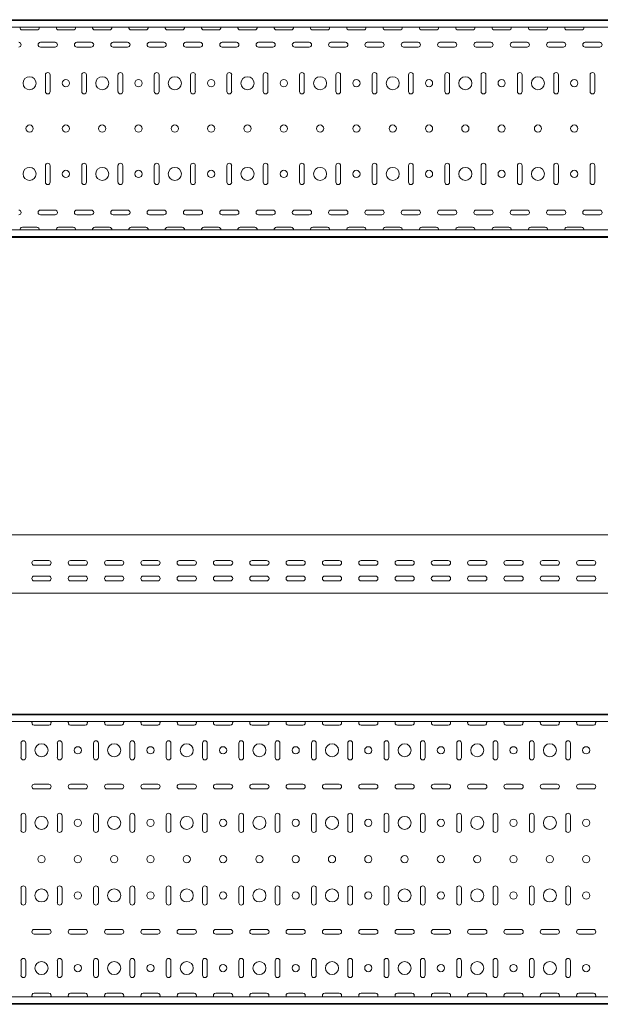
# Model space of a CAD drawing. Header units: millimetres. Extents: x -687 to 2818, y -3045 to -151.
# Tile 6 of 9: x 1198 to 1997, y -3043 to -1687. Entities that reach past the tile are written whole.
import ezdxf

# ---------------------------------------------------------------- set-up
doc = ezdxf.new("R2010")
doc.units = ezdxf.units.MM

msp = doc.modelspace()

# ---------------------------------------------------------------- linework, layer by layer
at = {"color": 7, "linetype": 'Continuous', "lineweight": 15}
for p, q in [((333.4, -1686.6), (2801.4, -1686.6)), ((2801.4, -1687.7), (333.4, -1687.7)), ((333.4, -1696.8), (2801.4, -1696.8)), ((1221.4, -1700.7), (1201.4, -1700.7)), ((1271.4, -1700.7), (1251.4, -1700.7)), ((1321.4, -1700.7), (1301.4, -1700.7)), ((1371.4, -1700.7), (1351.4, -1700.7)), ((1421.4, -1700.7), (1401.4, -1700.7)), ((1471.4, -1700.7), (1451.4, -1700.7)), ((1521.4, -1700.7), (1501.4, -1700.7)), ((1571.4, -1700.7), (1551.4, -1700.7)), ((1621.4, -1700.7), (1601.4, -1700.7)), ((1671.4, -1700.7), (1651.4, -1700.7)), ((1721.4, -1700.7), (1701.4, -1700.7)), ((1771.4, -1700.7), (1751.4, -1700.7)), ((1821.4, -1700.7), (1801.4, -1700.7)), ((1871.4, -1700.7), (1851.4, -1700.7)), ((1921.4, -1700.7), (1901.4, -1700.7)), ((1971.4, -1700.7), (1951.4, -1700.7)), ((1226.4, -1717.7), (1246.4, -1717.7)), ((1276.4, -1717.7), (1296.4, -1717.7)), ((1326.4, -1717.7), (1346.4, -1717.7)), ((1376.4, -1717.7), (1396.4, -1717.7)), ((1426.4, -1717.7), (1446.4, -1717.7)), ((1476.4, -1717.7), (1496.4, -1717.7)), ((1526.4, -1717.7), (1546.4, -1717.7)), ((1576.4, -1717.7), (1596.4, -1717.7)), ((1626.4, -1717.7), (1646.4, -1717.7)), ((1676.4, -1717.7), (1696.4, -1717.7)), ((1726.4, -1717.7), (1746.4, -1717.7)), ((1776.4, -1717.7), (1796.4, -1717.7)), ((1826.4, -1717.7), (1846.4, -1717.7)), ((1876.4, -1717.7), (1896.4, -1717.7)), ((1926.4, -1717.7), (1946.4, -1717.7)), ((1976.4, -1717.7), (1996.4, -1717.7)), ((1246.4, -1724.2), (1226.4, -1724.2)), ((1296.4, -1724.2), (1276.4, -1724.2)), ((1346.4, -1724.2), (1326.4, -1724.2)), ((1396.4, -1724.2), (1376.4, -1724.2)), ((1446.4, -1724.2), (1426.4, -1724.2)), ((1496.4, -1724.2), (1476.4, -1724.2)), ((1546.4, -1724.2), (1526.4, -1724.2)), ((1596.4, -1724.2), (1576.4, -1724.2)), ((1646.4, -1724.2), (1626.4, -1724.2)), ((1696.4, -1724.2), (1676.4, -1724.2)), ((1746.4, -1724.2), (1726.4, -1724.2)), ((1796.4, -1724.2), (1776.4, -1724.2)), ((1846.4, -1724.2), (1826.4, -1724.2)), ((1896.4, -1724.2), (1876.4, -1724.2)), ((1946.4, -1724.2), (1926.4, -1724.2)), ((1996.4, -1724.2), (1976.4, -1724.2)), ((1233.1, -1785.6), (1233.1, -1762.6)), ((1239.6, -1762.6), (1239.6, -1785.6)), ((1283.1, -1785.6), (1283.1, -1762.6)), ((1289.6, -1762.6), (1289.6, -1785.6)), ((1333.1, -1785.6), (1333.1, -1762.6)), ((1339.6, -1762.6), (1339.6, -1785.6)), ((1383.1, -1785.6), (1383.1, -1762.6)), ((1389.6, -1762.6), (1389.6, -1785.6)), ((1433.1, -1785.6), (1433.1, -1762.6)), ((1439.6, -1762.6), (1439.6, -1785.6)), ((1483.1, -1785.6), (1483.1, -1762.6)), ((1489.6, -1762.6), (1489.6, -1785.6)), ((1533.1, -1785.6), (1533.1, -1762.6)), ((1539.6, -1762.6), (1539.6, -1785.6)), ((1583.1, -1785.6), (1583.1, -1762.6)), ((1589.6, -1762.6), (1589.6, -1785.6)), ((1633.1, -1785.6), (1633.1, -1762.6)), ((1639.6, -1762.6), (1639.6, -1785.6)), ((1683.1, -1785.6), (1683.1, -1762.6)), ((1689.6, -1762.6), (1689.6, -1785.6)), ((1733.1, -1785.6), (1733.1, -1762.6)), ((1739.6, -1762.6), (1739.6, -1785.6)), ((1783.1, -1785.6), (1783.1, -1762.6)), ((1789.6, -1762.6), (1789.6, -1785.6)), ((1833.1, -1785.6), (1833.1, -1762.6)), ((1839.6, -1762.6), (1839.6, -1785.6)), ((1883.1, -1785.6), (1883.1, -1762.6)), ((1889.6, -1762.6), (1889.6, -1785.6)), ((1933.1, -1785.6), (1933.1, -1762.6)), ((1939.6, -1762.6), (1939.6, -1785.6)), ((1983.1, -1785.6), (1983.1, -1762.6)), ((1989.6, -1762.6), (1989.6, -1785.6)), ((1233.1, -1910.6), (1233.1, -1887.6)), ((1239.6, -1887.6), (1239.6, -1910.6)), ((1283.1, -1910.6), (1283.1, -1887.6)), ((1289.6, -1887.6), (1289.6, -1910.6)), ((1333.1, -1910.6), (1333.1, -1887.6)), ((1339.6, -1887.6), (1339.6, -1910.6)), ((1383.1, -1910.6), (1383.1, -1887.6)), ((1389.6, -1887.6), (1389.6, -1910.6)), ((1433.1, -1910.6), (1433.1, -1887.6)), ((1439.6, -1887.6), (1439.6, -1910.6)), ((1483.1, -1910.6), (1483.1, -1887.6)), ((1489.6, -1887.6), (1489.6, -1910.6)), ((1533.1, -1910.6), (1533.1, -1887.6)), ((1539.6, -1887.6), (1539.6, -1910.6)), ((1583.1, -1910.6), (1583.1, -1887.6)), ((1589.6, -1887.6), (1589.6, -1910.6)), ((1633.1, -1910.6), (1633.1, -1887.6)), ((1639.6, -1887.6), (1639.6, -1910.6)), ((1683.1, -1910.6), (1683.1, -1887.6)), ((1689.6, -1887.6), (1689.6, -1910.6)), ((1733.1, -1910.6), (1733.1, -1887.6)), ((1739.6, -1887.6), (1739.6, -1910.6)), ((1783.1, -1910.6), (1783.1, -1887.6)), ((1789.6, -1887.6), (1789.6, -1910.6)), ((1833.1, -1910.6), (1833.1, -1887.6)), ((1839.6, -1887.6), (1839.6, -1910.6)), ((1883.1, -1910.6), (1883.1, -1887.6)), ((1889.6, -1887.6), (1889.6, -1910.6)), ((1933.1, -1910.6), (1933.1, -1887.6)), ((1939.6, -1887.6), (1939.6, -1910.6)), ((1983.1, -1910.6), (1983.1, -1887.6)), ((1989.6, -1887.6), (1989.6, -1910.6)), ((1226.4, -1948.9), (1246.4, -1948.9)), ((1276.4, -1948.9), (1296.4, -1948.9)), ((1326.4, -1948.9), (1346.4, -1948.9)), ((1376.4, -1948.9), (1396.4, -1948.9)), ((1426.4, -1948.9), (1446.4, -1948.9)), ((1476.4, -1948.9), (1496.4, -1948.9)), ((1526.4, -1948.9), (1546.4, -1948.9)), ((1576.4, -1948.9), (1596.4, -1948.9)), ((1626.4, -1948.9), (1646.4, -1948.9)), ((1676.4, -1948.9), (1696.4, -1948.9)), ((1726.4, -1948.9), (1746.4, -1948.9)), ((1776.4, -1948.9), (1796.4, -1948.9)), ((1826.4, -1948.9), (1846.4, -1948.9)), ((1876.4, -1948.9), (1896.4, -1948.9)), ((1926.4, -1948.9), (1946.4, -1948.9)), ((1976.4, -1948.9), (1996.4, -1948.9)), ((1246.4, -1955.4), (1226.4, -1955.4)), ((1296.4, -1955.4), (1276.4, -1955.4)), ((1346.4, -1955.4), (1326.4, -1955.4)), ((1396.4, -1955.4), (1376.4, -1955.4)), ((1446.4, -1955.4), (1426.4, -1955.4)), ((1496.4, -1955.4), (1476.4, -1955.4)), ((1546.4, -1955.4), (1526.4, -1955.4)), ((1596.4, -1955.4), (1576.4, -1955.4)), ((1646.4, -1955.4), (1626.4, -1955.4)), ((1696.4, -1955.4), (1676.4, -1955.4)), ((1746.4, -1955.4), (1726.4, -1955.4)), ((1796.4, -1955.4), (1776.4, -1955.4)), ((1846.4, -1955.4), (1826.4, -1955.4)), ((1896.4, -1955.4), (1876.4, -1955.4)), ((1946.4, -1955.4), (1926.4, -1955.4)), ((1996.4, -1955.4), (1976.4, -1955.4)), ((2801.4, -1976.3), (333.4, -1976.3)), ((1201.4, -1972.4), (1221.4, -1972.4)), ((1251.4, -1972.4), (1271.4, -1972.4)), ((1301.4, -1972.4), (1321.4, -1972.4)), ((1351.4, -1972.4), (1371.4, -1972.4)), ((1401.4, -1972.4), (1421.4, -1972.4)), ((1451.4, -1972.4), (1471.4, -1972.4)), ((1501.4, -1972.4), (1521.4, -1972.4)), ((1551.4, -1972.4), (1571.4, -1972.4)), ((1601.4, -1972.4), (1621.4, -1972.4)), ((1651.4, -1972.4), (1671.4, -1972.4)), ((1701.4, -1972.4), (1721.4, -1972.4)), ((1751.4, -1972.4), (1771.4, -1972.4)), ((1801.4, -1972.4), (1821.4, -1972.4)), ((1851.4, -1972.4), (1871.4, -1972.4)), ((1901.4, -1972.4), (1921.4, -1972.4)), ((1951.4, -1972.4), (1971.4, -1972.4)), ((333.4, -1985.4), (2801.4, -1985.4)), ((333.4, -1986.6), (2801.4, -1986.6)), ((2817.8, -2396.5), (349.8, -2396.5)), ((1237.8, -2431.7), (1217.8, -2431.7)), ((1217.8, -2438.2), (1237.8, -2438.2)), ((1287.8, -2431.7), (1267.8, -2431.7)), ((1267.8, -2438.2), (1287.8, -2438.2)), ((1337.8, -2431.7), (1317.8, -2431.7)), ((1317.8, -2438.2), (1337.8, -2438.2)), ((1387.8, -2431.7), (1367.8, -2431.7)), ((1367.8, -2438.2), (1387.8, -2438.2)), ((1437.8, -2431.7), (1417.8, -2431.7)), ((1417.8, -2438.2), (1437.8, -2438.2)), ((1487.8, -2431.7), (1467.8, -2431.7)), ((1467.8, -2438.2), (1487.8, -2438.2)), ((1537.8, -2431.7), (1517.8, -2431.7)), ((1517.8, -2438.2), (1537.8, -2438.2)), ((1587.8, -2431.7), (1567.8, -2431.7)), ((1567.8, -2438.2), (1587.8, -2438.2)), ((1637.8, -2431.7), (1617.8, -2431.7)), ((1617.8, -2438.2), (1637.8, -2438.2)), ((1687.8, -2431.7), (1667.8, -2431.7)), ((1667.8, -2438.2), (1687.8, -2438.2)), ((1737.8, -2431.7), (1717.8, -2431.7)), ((1717.8, -2438.2), (1737.8, -2438.2)), ((1787.8, -2431.7), (1767.8, -2431.7)), ((1767.8, -2438.2), (1787.8, -2438.2)), ((1837.8, -2431.7), (1817.8, -2431.7)), ((1817.8, -2438.2), (1837.8, -2438.2)), ((1887.8, -2431.7), (1867.8, -2431.7)), ((1867.8, -2438.2), (1887.8, -2438.2)), ((1937.8, -2431.7), (1917.8, -2431.7)), ((1917.8, -2438.2), (1937.8, -2438.2)), ((1987.8, -2431.7), (1967.8, -2431.7)), ((1967.8, -2438.2), (1987.8, -2438.2)), ((1237.8, -2453.2), (1217.8, -2453.2)), ((1287.8, -2453.2), (1267.8, -2453.2)), ((1337.8, -2453.2), (1317.8, -2453.2)), ((1387.8, -2453.2), (1367.8, -2453.2)), ((1437.8, -2453.2), (1417.8, -2453.2)), ((1487.8, -2453.2), (1467.8, -2453.2)), ((1537.8, -2453.2), (1517.8, -2453.2)), ((1587.8, -2453.2), (1567.8, -2453.2)), ((1637.8, -2453.2), (1617.8, -2453.2)), ((1687.8, -2453.2), (1667.8, -2453.2)), ((1737.8, -2453.2), (1717.8, -2453.2)), ((1787.8, -2453.2), (1767.8, -2453.2)), ((1837.8, -2453.2), (1817.8, -2453.2)), ((1887.8, -2453.2), (1867.8, -2453.2)), ((1937.8, -2453.2), (1917.8, -2453.2)), ((1987.8, -2453.2), (1967.8, -2453.2)), ((1217.8, -2459.7), (1237.8, -2459.7)), ((1267.8, -2459.7), (1287.8, -2459.7)), ((1317.8, -2459.7), (1337.8, -2459.7)), ((1367.8, -2459.7), (1387.8, -2459.7)), ((1417.8, -2459.7), (1437.8, -2459.7)), ((1467.8, -2459.7), (1487.8, -2459.7)), ((1517.8, -2459.7), (1537.8, -2459.7)), ((1567.8, -2459.7), (1587.8, -2459.7)), ((1617.8, -2459.7), (1637.8, -2459.7)), ((1667.8, -2459.7), (1687.8, -2459.7)), ((1717.8, -2459.7), (1737.8, -2459.7)), ((1767.8, -2459.7), (1787.8, -2459.7)), ((1817.8, -2459.7), (1837.8, -2459.7)), ((1867.8, -2459.7), (1887.8, -2459.7)), ((1917.8, -2459.7), (1937.8, -2459.7)), ((1967.8, -2459.7), (1987.8, -2459.7)), ((349.8, -2476.5), (2817.8, -2476.5)), ((349.8, -2643.2), (2817.8, -2643.2)), ((2817.8, -2644.3), (349.8, -2644.3)), ((349.8, -2653.4), (2817.8, -2653.4)), ((1237.8, -2658.7), (1217.8, -2658.7)), ((1287.8, -2658.7), (1267.8, -2658.7)), ((1337.8, -2658.7), (1317.8, -2658.7)), ((1387.8, -2658.7), (1367.8, -2658.7)), ((1437.8, -2658.7), (1417.8, -2658.7)), ((1487.8, -2658.7), (1467.8, -2658.7)), ((1537.8, -2658.7), (1517.8, -2658.7)), ((1587.8, -2658.7), (1567.8, -2658.7)), ((1637.8, -2658.7), (1617.8, -2658.7)), ((1687.8, -2658.7), (1667.8, -2658.7)), ((1737.8, -2658.7), (1717.8, -2658.7)), ((1787.8, -2658.7), (1767.8, -2658.7)), ((1837.8, -2658.7), (1817.8, -2658.7)), ((1887.8, -2658.7), (1867.8, -2658.7)), ((1937.8, -2658.7), (1917.8, -2658.7)), ((1987.8, -2658.7), (1967.8, -2658.7)), ((1199.6, -2703.2), (1199.6, -2683.2)), ((1206.1, -2683.2), (1206.1, -2703.2)), ((1249.6, -2703.2), (1249.6, -2683.2)), ((1256.1, -2683.2), (1256.1, -2703.2)), ((1299.6, -2703.2), (1299.6, -2683.2)), ((1306.1, -2683.2), (1306.1, -2703.2)), ((1349.6, -2703.2), (1349.6, -2683.2)), ((1356.1, -2683.2), (1356.1, -2703.2)), ((1399.6, -2703.2), (1399.6, -2683.2)), ((1406.1, -2683.2), (1406.1, -2703.2)), ((1449.6, -2703.2), (1449.6, -2683.2)), ((1456.1, -2683.2), (1456.1, -2703.2)), ((1499.6, -2703.2), (1499.6, -2683.2)), ((1506.1, -2683.2), (1506.1, -2703.2)), ((1549.6, -2703.2), (1549.6, -2683.2)), ((1556.1, -2683.2), (1556.1, -2703.2)), ((1599.6, -2703.2), (1599.6, -2683.2)), ((1606.1, -2683.2), (1606.1, -2703.2)), ((1649.6, -2703.2), (1649.6, -2683.2)), ((1656.1, -2683.2), (1656.1, -2703.2)), ((1699.6, -2703.2), (1699.6, -2683.2)), ((1706.1, -2683.2), (1706.1, -2703.2)), ((1749.6, -2703.2), (1749.6, -2683.2)), ((1756.1, -2683.2), (1756.1, -2703.2)), ((1799.6, -2703.2), (1799.6, -2683.2)), ((1806.1, -2683.2), (1806.1, -2703.2)), ((1849.6, -2703.2), (1849.6, -2683.2)), ((1856.1, -2683.2), (1856.1, -2703.2)), ((1899.6, -2703.2), (1899.6, -2683.2)), ((1906.1, -2683.2), (1906.1, -2703.2)), ((1949.6, -2703.2), (1949.6, -2683.2)), ((1956.1, -2683.2), (1956.1, -2703.2)), ((1217.8, -2739.9), (1237.8, -2739.9)), ((1267.8, -2739.9), (1287.8, -2739.9)), ((1317.8, -2739.9), (1337.8, -2739.9)), ((1367.8, -2739.9), (1387.8, -2739.9)), ((1417.8, -2739.9), (1437.8, -2739.9)), ((1467.8, -2739.9), (1487.8, -2739.9)), ((1517.8, -2739.9), (1537.8, -2739.9)), ((1567.8, -2739.9), (1587.8, -2739.9)), ((1617.8, -2739.9), (1637.8, -2739.9)), ((1667.8, -2739.9), (1687.8, -2739.9)), ((1717.8, -2739.9), (1737.8, -2739.9)), ((1767.8, -2739.9), (1787.8, -2739.9)), ((1817.8, -2739.9), (1837.8, -2739.9)), ((1867.8, -2739.9), (1887.8, -2739.9)), ((1917.8, -2739.9), (1937.8, -2739.9)), ((1967.8, -2739.9), (1987.8, -2739.9)), ((1237.8, -2746.4), (1217.8, -2746.4)), ((1287.8, -2746.4), (1267.8, -2746.4)), ((1337.8, -2746.4), (1317.8, -2746.4)), ((1387.8, -2746.4), (1367.8, -2746.4)), ((1437.8, -2746.4), (1417.8, -2746.4)), ((1487.8, -2746.4), (1467.8, -2746.4)), ((1537.8, -2746.4), (1517.8, -2746.4)), ((1587.8, -2746.4), (1567.8, -2746.4)), ((1637.8, -2746.4), (1617.8, -2746.4)), ((1687.8, -2746.4), (1667.8, -2746.4)), ((1737.8, -2746.4), (1717.8, -2746.4)), ((1787.8, -2746.4), (1767.8, -2746.4)), ((1837.8, -2746.4), (1817.8, -2746.4)), ((1887.8, -2746.4), (1867.8, -2746.4)), ((1937.8, -2746.4), (1917.8, -2746.4)), ((1987.8, -2746.4), (1967.8, -2746.4)), ((1199.6, -2803.2), (1199.6, -2783.2)), ((1206.1, -2783.2), (1206.1, -2803.2)), ((1249.6, -2803.2), (1249.6, -2783.2)), ((1256.1, -2783.2), (1256.1, -2803.2)), ((1299.6, -2803.2), (1299.6, -2783.2)), ((1306.1, -2783.2), (1306.1, -2803.2)), ((1349.6, -2803.2), (1349.6, -2783.2)), ((1356.1, -2783.2), (1356.1, -2803.2)), ((1399.6, -2803.2), (1399.6, -2783.2)), ((1406.1, -2783.2), (1406.1, -2803.2)), ((1449.6, -2803.2), (1449.6, -2783.2)), ((1456.1, -2783.2), (1456.1, -2803.2)), ((1499.6, -2803.2), (1499.6, -2783.2)), ((1506.1, -2783.2), (1506.1, -2803.2)), ((1549.6, -2803.2), (1549.6, -2783.2)), ((1556.1, -2783.2), (1556.1, -2803.2)), ((1599.6, -2803.2), (1599.6, -2783.2)), ((1606.1, -2783.2), (1606.1, -2803.2)), ((1649.6, -2803.2), (1649.6, -2783.2)), ((1656.1, -2783.2), (1656.1, -2803.2)), ((1699.6, -2803.2), (1699.6, -2783.2)), ((1706.1, -2783.2), (1706.1, -2803.2)), ((1749.6, -2803.2), (1749.6, -2783.2)), ((1756.1, -2783.2), (1756.1, -2803.2)), ((1799.6, -2803.2), (1799.6, -2783.2)), ((1806.1, -2783.2), (1806.1, -2803.2)), ((1849.6, -2803.2), (1849.6, -2783.2)), ((1856.1, -2783.2), (1856.1, -2803.2)), ((1899.6, -2803.2), (1899.6, -2783.2)), ((1906.1, -2783.2), (1906.1, -2803.2)), ((1949.6, -2803.2), (1949.6, -2783.2)), ((1956.1, -2783.2), (1956.1, -2803.2)), ((1199.6, -2903.2), (1199.6, -2883.2)), ((1206.1, -2883.2), (1206.1, -2903.2)), ((1249.6, -2903.2), (1249.6, -2883.2)), ((1256.1, -2883.2), (1256.1, -2903.2)), ((1299.6, -2903.2), (1299.6, -2883.2)), ((1306.1, -2883.2), (1306.1, -2903.2)), ((1349.6, -2903.2), (1349.6, -2883.2)), ((1356.1, -2883.2), (1356.1, -2903.2)), ((1399.6, -2903.2), (1399.6, -2883.2)), ((1406.1, -2883.2), (1406.1, -2903.2)), ((1449.6, -2903.2), (1449.6, -2883.2)), ((1456.1, -2883.2), (1456.1, -2903.2)), ((1499.6, -2903.2), (1499.6, -2883.2)), ((1506.1, -2883.2), (1506.1, -2903.2)), ((1549.6, -2903.2), (1549.6, -2883.2)), ((1556.1, -2883.2), (1556.1, -2903.2)), ((1599.6, -2903.2), (1599.6, -2883.2)), ((1606.1, -2883.2), (1606.1, -2903.2)), ((1649.6, -2903.2), (1649.6, -2883.2)), ((1656.1, -2883.2), (1656.1, -2903.2)), ((1699.6, -2903.2), (1699.6, -2883.2)), ((1706.1, -2883.2), (1706.1, -2903.2)), ((1749.6, -2903.2), (1749.6, -2883.2)), ((1756.1, -2883.2), (1756.1, -2903.2)), ((1799.6, -2903.2), (1799.6, -2883.2)), ((1806.1, -2883.2), (1806.1, -2903.2)), ((1849.6, -2903.2), (1849.6, -2883.2)), ((1856.1, -2883.2), (1856.1, -2903.2)), ((1899.6, -2903.2), (1899.6, -2883.2)), ((1906.1, -2883.2), (1906.1, -2903.2)), ((1949.6, -2903.2), (1949.6, -2883.2)), ((1956.1, -2883.2), (1956.1, -2903.2)), ((1217.8, -2939.9), (1237.8, -2939.9)), ((1267.8, -2939.9), (1287.8, -2939.9)), ((1317.8, -2939.9), (1337.8, -2939.9)), ((1367.8, -2939.9), (1387.8, -2939.9)), ((1417.8, -2939.9), (1437.8, -2939.9)), ((1467.8, -2939.9), (1487.8, -2939.9)), ((1517.8, -2939.9), (1537.8, -2939.9)), ((1567.8, -2939.9), (1587.8, -2939.9)), ((1617.8, -2939.9), (1637.8, -2939.9)), ((1667.8, -2939.9), (1687.8, -2939.9)), ((1717.8, -2939.9), (1737.8, -2939.9)), ((1767.8, -2939.9), (1787.8, -2939.9)), ((1817.8, -2939.9), (1837.8, -2939.9)), ((1867.8, -2939.9), (1887.8, -2939.9)), ((1917.8, -2939.9), (1937.8, -2939.9)), ((1967.8, -2939.9), (1987.8, -2939.9)), ((1237.8, -2946.4), (1217.8, -2946.4)), ((1287.8, -2946.4), (1267.8, -2946.4)), ((1337.8, -2946.4), (1317.8, -2946.4)), ((1387.8, -2946.4), (1367.8, -2946.4)), ((1437.8, -2946.4), (1417.8, -2946.4)), ((1487.8, -2946.4), (1467.8, -2946.4)), ((1537.8, -2946.4), (1517.8, -2946.4)), ((1587.8, -2946.4), (1567.8, -2946.4)), ((1637.8, -2946.4), (1617.8, -2946.4)), ((1687.8, -2946.4), (1667.8, -2946.4)), ((1737.8, -2946.4), (1717.8, -2946.4)), ((1787.8, -2946.4), (1767.8, -2946.4)), ((1837.8, -2946.4), (1817.8, -2946.4)), ((1887.8, -2946.4), (1867.8, -2946.4)), ((1937.8, -2946.4), (1917.8, -2946.4)), ((1987.8, -2946.4), (1967.8, -2946.4)), ((1199.6, -3003.2), (1199.6, -2983.2)), ((1206.1, -2983.2), (1206.1, -3003.2)), ((1249.6, -3003.2), (1249.6, -2983.2)), ((1256.1, -2983.2), (1256.1, -3003.2)), ((1299.6, -3003.2), (1299.6, -2983.2)), ((1306.1, -2983.2), (1306.1, -3003.2)), ((1349.6, -3003.2), (1349.6, -2983.2)), ((1356.1, -2983.2), (1356.1, -3003.2)), ((1399.6, -3003.2), (1399.6, -2983.2)), ((1406.1, -2983.2), (1406.1, -3003.2)), ((1449.6, -3003.2), (1449.6, -2983.2)), ((1456.1, -2983.2), (1456.1, -3003.2)), ((1499.6, -3003.2), (1499.6, -2983.2)), ((1506.1, -2983.2), (1506.1, -3003.2)), ((1549.6, -3003.2), (1549.6, -2983.2)), ((1556.1, -2983.2), (1556.1, -3003.2)), ((1599.6, -3003.2), (1599.6, -2983.2)), ((1606.1, -2983.2), (1606.1, -3003.2)), ((1649.6, -3003.2), (1649.6, -2983.2)), ((1656.1, -2983.2), (1656.1, -3003.2)), ((1699.6, -3003.2), (1699.6, -2983.2)), ((1706.1, -2983.2), (1706.1, -3003.2)), ((1749.6, -3003.2), (1749.6, -2983.2)), ((1756.1, -2983.2), (1756.1, -3003.2)), ((1799.6, -3003.2), (1799.6, -2983.2)), ((1806.1, -2983.2), (1806.1, -3003.2)), ((1849.6, -3003.2), (1849.6, -2983.2)), ((1856.1, -2983.2), (1856.1, -3003.2)), ((1899.6, -3003.2), (1899.6, -2983.2)), ((1906.1, -2983.2), (1906.1, -3003.2)), ((1949.6, -3003.2), (1949.6, -2983.2)), ((1956.1, -2983.2), (1956.1, -3003.2)), ((2817.8, -3032.9), (349.8, -3032.9)), ((1217.8, -3027.6), (1237.8, -3027.6)), ((1267.8, -3027.6), (1287.8, -3027.6)), ((1317.8, -3027.6), (1337.8, -3027.6)), ((1367.8, -3027.6), (1387.8, -3027.6)), ((1417.8, -3027.6), (1437.8, -3027.6)), ((1467.8, -3027.6), (1487.8, -3027.6)), ((1517.8, -3027.6), (1537.8, -3027.6)), ((1567.8, -3027.6), (1587.8, -3027.6)), ((1617.8, -3027.6), (1637.8, -3027.6)), ((1667.8, -3027.6), (1687.8, -3027.6)), ((1717.8, -3027.6), (1737.8, -3027.6)), ((1767.8, -3027.6), (1787.8, -3027.6)), ((1817.8, -3027.6), (1837.8, -3027.6)), ((1867.8, -3027.6), (1887.8, -3027.6)), ((1917.8, -3027.6), (1937.8, -3027.6)), ((1967.8, -3027.6), (1987.8, -3027.6)), ((349.8, -3042), (2817.8, -3042)), ((349.8, -3043.2), (2817.8, -3043.2))]:
    msp.add_line(p, q, dxfattribs=at)
for centre, radius in [((1211.4, -1774.1), 9), ((1261.4, -1774.1), 5), ((1311.4, -1774.1), 9), ((1361.4, -1774.1), 5), ((1411.4, -1774.1), 9), ((1461.4, -1774.1), 5), ((1511.4, -1774.1), 9), ((1561.4, -1774.1), 5), ((1611.4, -1774.1), 9), ((1661.4, -1774.1), 5), ((1711.4, -1774.1), 9), ((1761.4, -1774.1), 5), ((1811.4, -1774.1), 9), ((1861.4, -1774.1), 5), ((1911.4, -1774.1), 9), ((1961.4, -1774.1), 5), ((1211.4, -1836.6), 5), ((1261.4, -1836.6), 5), ((1311.4, -1836.6), 5), ((1361.4, -1836.6), 5), ((1411.4, -1836.6), 5), ((1461.4, -1836.6), 5), ((1511.4, -1836.6), 5), ((1561.4, -1836.6), 5), ((1611.4, -1836.6), 5), ((1661.4, -1836.6), 5), ((1711.4, -1836.6), 5), ((1761.4, -1836.6), 5), ((1811.4, -1836.6), 5), ((1861.4, -1836.6), 5), ((1911.4, -1836.6), 5), ((1961.4, -1836.6), 5), ((1211.4, -1899.1), 9), ((1261.4, -1899.1), 5), ((1311.4, -1899.1), 9), ((1361.4, -1899.1), 5), ((1411.4, -1899.1), 9), ((1461.4, -1899.1), 5), ((1511.4, -1899.1), 9), ((1561.4, -1899.1), 5), ((1611.4, -1899.1), 9), ((1661.4, -1899.1), 5), ((1711.4, -1899.1), 9), ((1761.4, -1899.1), 5), ((1811.4, -1899.1), 9), ((1861.4, -1899.1), 5), ((1911.4, -1899.1), 9), ((1961.4, -1899.1), 5), ((1227.8, -2693.2), 9), ((1327.8, -2693.2), 9), ((1427.8, -2693.2), 9), ((1527.8, -2693.2), 9), ((1627.8, -2693.2), 9), ((1727.8, -2693.2), 9), ((1827.8, -2693.2), 9), ((1927.8, -2693.2), 9), ((1277.8, -2693.2), 5), ((1377.8, -2693.2), 5), ((1477.8, -2693.2), 5), ((1577.8, -2693.2), 5), ((1677.8, -2693.2), 5), ((1777.8, -2693.2), 5), ((1877.8, -2693.2), 5), ((1977.8, -2693.2), 5), ((1227.8, -2793.2), 9), ((1277.8, -2793.2), 5), ((1327.8, -2793.2), 9), ((1377.8, -2793.2), 5), ((1427.8, -2793.2), 9), ((1477.8, -2793.2), 5), ((1527.8, -2793.2), 9), ((1577.8, -2793.2), 5), ((1627.8, -2793.2), 9), ((1677.8, -2793.2), 5), ((1727.8, -2793.2), 9), ((1777.8, -2793.2), 5), ((1827.8, -2793.2), 9), ((1877.8, -2793.2), 5), ((1927.8, -2793.2), 9), ((1977.8, -2793.2), 5), ((1227.8, -2843.2), 5), ((1277.8, -2843.2), 5), ((1327.8, -2843.2), 5), ((1377.8, -2843.2), 5), ((1427.8, -2843.2), 5), ((1477.8, -2843.2), 5), ((1527.8, -2843.2), 5), ((1577.8, -2843.2), 5), ((1627.8, -2843.2), 5), ((1677.8, -2843.2), 5), ((1727.8, -2843.2), 5), ((1777.8, -2843.2), 5), ((1827.8, -2843.2), 5), ((1877.8, -2843.2), 5), ((1927.8, -2843.2), 5), ((1977.8, -2843.2), 5), ((1227.8, -2893.2), 9), ((1277.8, -2893.2), 5), ((1327.8, -2893.2), 9), ((1377.8, -2893.2), 5), ((1427.8, -2893.2), 9), ((1477.8, -2893.2), 5), ((1527.8, -2893.2), 9), ((1577.8, -2893.2), 5), ((1627.8, -2893.2), 9), ((1677.8, -2893.2), 5), ((1727.8, -2893.2), 9), ((1777.8, -2893.2), 5), ((1827.8, -2893.2), 9), ((1877.8, -2893.2), 5), ((1927.8, -2893.2), 9), ((1977.8, -2893.2), 5), ((1227.8, -2993.2), 9), ((1327.8, -2993.2), 9), ((1427.8, -2993.2), 9), ((1527.8, -2993.2), 9), ((1627.8, -2993.2), 9), ((1727.8, -2993.2), 9), ((1827.8, -2993.2), 9), ((1927.8, -2993.2), 9), ((1277.8, -2993.2), 5), ((1377.8, -2993.2), 5), ((1477.8, -2993.2), 5), ((1577.8, -2993.2), 5), ((1677.8, -2993.2), 5), ((1777.8, -2993.2), 5), ((1877.8, -2993.2), 5), ((1977.8, -2993.2), 5)]:
    msp.add_circle(centre, radius, dxfattribs=at)
for centre, start, end in [((1201.4, -1697.5), 167.8599, 270), ((1221.4, -1697.5), 270, 12.1401), ((1251.4, -1697.5), 167.8599, 270), ((1271.4, -1697.5), 270, 12.1401), ((1301.4, -1697.5), 167.8599, 270), ((1321.4, -1697.5), 270, 12.1401), ((1351.4, -1697.5), 167.8599, 270), ((1371.4, -1697.5), 270, 12.1401), ((1401.4, -1697.5), 167.8599, 270), ((1421.4, -1697.5), 270, 12.1401), ((1451.4, -1697.5), 167.8599, 270), ((1471.4, -1697.5), 270, 12.1401), ((1501.4, -1697.5), 167.8599, 270), ((1521.4, -1697.5), 270, 12.1401), ((1551.4, -1697.5), 167.8599, 270), ((1571.4, -1697.5), 270, 12.1401), ((1601.4, -1697.5), 167.8599, 270), ((1621.4, -1697.5), 270, 12.1401), ((1651.4, -1697.5), 167.8599, 270), ((1671.4, -1697.5), 270, 12.1401), ((1701.4, -1697.5), 167.8599, 270), ((1721.4, -1697.5), 270, 12.1401), ((1751.4, -1697.5), 167.8599, 270), ((1771.4, -1697.5), 270, 12.1401), ((1801.4, -1697.5), 167.8599, 270), ((1821.4, -1697.5), 270, 12.1401), ((1851.4, -1697.5), 167.8599, 270), ((1871.4, -1697.5), 270, 12.1401), ((1901.4, -1697.5), 167.8599, 270), ((1921.4, -1697.5), 270, 12.1401), ((1951.4, -1697.5), 167.8599, 270), ((1971.4, -1697.5), 270, 12.1401), ((1196.4, -1721), 270, 90), ((1226.4, -1721), 90, 270), ((1246.4, -1721), 270, 90), ((1276.4, -1721), 90, 270), ((1296.4, -1721), 270, 90), ((1326.4, -1721), 90, 270), ((1346.4, -1721), 270, 90), ((1376.4, -1721), 90, 270), ((1396.4, -1721), 270, 90), ((1426.4, -1721), 90, 270), ((1446.4, -1721), 270, 90), ((1476.4, -1721), 90, 270), ((1496.4, -1721), 270, 90), ((1526.4, -1721), 90, 270), ((1546.4, -1721), 270, 90), ((1576.4, -1721), 90, 270), ((1596.4, -1721), 270, 90), ((1626.4, -1721), 90, 270), ((1646.4, -1721), 270, 90), ((1676.4, -1721), 90, 270), ((1696.4, -1721), 270, 90), ((1726.4, -1721), 90, 270), ((1746.4, -1721), 270, 90), ((1776.4, -1721), 90, 270), ((1796.4, -1721), 270, 90), ((1826.4, -1721), 90, 270), ((1846.4, -1721), 270, 90), ((1876.4, -1721), 90, 270), ((1896.4, -1721), 270, 90), ((1926.4, -1721), 90, 270), ((1946.4, -1721), 270, 90), ((1976.4, -1721), 90, 270), ((1996.4, -1721), 270, 90), ((1236.4, -1762.6), 0, 180), ((1286.4, -1762.6), 0, 180), ((1336.4, -1762.6), 0, 180), ((1386.4, -1762.6), 0, 180), ((1436.4, -1762.6), 0, 180), ((1486.4, -1762.6), 0, 180), ((1536.4, -1762.6), 0, 180), ((1586.4, -1762.6), 0, 180), ((1636.4, -1762.6), 0, 180), ((1686.4, -1762.6), 0, 180), ((1736.4, -1762.6), 0, 180), ((1786.4, -1762.6), 0, 180), ((1836.4, -1762.6), 0, 180), ((1886.4, -1762.6), 0, 180), ((1936.4, -1762.6), 0, 180), ((1986.4, -1762.6), 0, 180), ((1236.4, -1785.6), 180, 0), ((1286.4, -1785.6), 180, 0), ((1336.4, -1785.6), 180, 0), ((1386.4, -1785.6), 180, 0), ((1436.4, -1785.6), 180, 0), ((1486.4, -1785.6), 180, 0), ((1536.4, -1785.6), 180, 0), ((1586.4, -1785.6), 180, 0), ((1636.4, -1785.6), 180, 0), ((1686.4, -1785.6), 180, 0), ((1736.4, -1785.6), 180, 0), ((1786.4, -1785.6), 180, 0), ((1836.4, -1785.6), 180, 0), ((1886.4, -1785.6), 180, 0), ((1936.4, -1785.6), 180, 0), ((1986.4, -1785.6), 180, 0), ((1236.4, -1887.6), 0, 180), ((1286.4, -1887.6), 0, 180), ((1336.4, -1887.6), 0, 180), ((1386.4, -1887.6), 0, 180), ((1436.4, -1887.6), 0, 180), ((1486.4, -1887.6), 0, 180), ((1536.4, -1887.6), 0, 180), ((1586.4, -1887.6), 0, 180), ((1636.4, -1887.6), 0, 180), ((1686.4, -1887.6), 0, 180), ((1736.4, -1887.6), 0, 180), ((1786.4, -1887.6), 0, 180), ((1836.4, -1887.6), 0, 180), ((1886.4, -1887.6), 0, 180), ((1936.4, -1887.6), 0, 180), ((1986.4, -1887.6), 0, 180), ((1236.4, -1910.6), 180, 0), ((1286.4, -1910.6), 180, 0), ((1336.4, -1910.6), 180, 0), ((1386.4, -1910.6), 180, 0), ((1436.4, -1910.6), 180, 0), ((1486.4, -1910.6), 180, 0), ((1536.4, -1910.6), 180, 0), ((1586.4, -1910.6), 180, 0), ((1636.4, -1910.6), 180, 0), ((1686.4, -1910.6), 180, 0), ((1736.4, -1910.6), 180, 0), ((1786.4, -1910.6), 180, 0), ((1836.4, -1910.6), 180, 0), ((1886.4, -1910.6), 180, 0), ((1936.4, -1910.6), 180, 0), ((1986.4, -1910.6), 180, 0), ((1196.4, -1952.2), 270, 90), ((1226.4, -1952.2), 90, 270), ((1246.4, -1952.2), 270, 90), ((1276.4, -1952.2), 90, 270), ((1296.4, -1952.2), 270, 90), ((1326.4, -1952.2), 90, 270), ((1346.4, -1952.2), 270, 90), ((1376.4, -1952.2), 90, 270), ((1396.4, -1952.2), 270, 90), ((1426.4, -1952.2), 90, 270), ((1446.4, -1952.2), 270, 90), ((1476.4, -1952.2), 90, 270), ((1496.4, -1952.2), 270, 90), ((1526.4, -1952.2), 90, 270), ((1546.4, -1952.2), 270, 90), ((1576.4, -1952.2), 90, 270), ((1596.4, -1952.2), 270, 90), ((1626.4, -1952.2), 90, 270), ((1646.4, -1952.2), 270, 90), ((1676.4, -1952.2), 90, 270), ((1696.4, -1952.2), 270, 90), ((1726.4, -1952.2), 90, 270), ((1746.4, -1952.2), 270, 90), ((1776.4, -1952.2), 90, 270), ((1796.4, -1952.2), 270, 90), ((1826.4, -1952.2), 90, 270), ((1846.4, -1952.2), 270, 90), ((1876.4, -1952.2), 90, 270), ((1896.4, -1952.2), 270, 90), ((1926.4, -1952.2), 90, 270), ((1946.4, -1952.2), 270, 90), ((1976.4, -1952.2), 90, 270), ((1996.4, -1952.2), 270, 90), ((1201.4, -1975.7), 90, 192.1401), ((1221.4, -1975.7), 347.8599, 90), ((1251.4, -1975.7), 90, 192.1401), ((1271.4, -1975.7), 347.8599, 90), ((1301.4, -1975.7), 90, 192.1401), ((1321.4, -1975.7), 347.8599, 90), ((1351.4, -1975.7), 90, 192.1401), ((1371.4, -1975.7), 347.8599, 90), ((1401.4, -1975.7), 90, 192.1401), ((1421.4, -1975.7), 347.8599, 90), ((1451.4, -1975.7), 90, 192.1401), ((1471.4, -1975.7), 347.8599, 90), ((1501.4, -1975.7), 90, 192.1401), ((1521.4, -1975.7), 347.8599, 90), ((1551.4, -1975.7), 90, 192.1401), ((1571.4, -1975.7), 347.8599, 90), ((1601.4, -1975.7), 90, 192.1401), ((1621.4, -1975.7), 347.8599, 90), ((1651.4, -1975.7), 90, 192.1401), ((1671.4, -1975.7), 347.8599, 90), ((1701.4, -1975.7), 90, 192.1401), ((1721.4, -1975.7), 347.8599, 90), ((1751.4, -1975.7), 90, 192.1401), ((1771.4, -1975.7), 347.8599, 90), ((1801.4, -1975.7), 90, 192.1401), ((1821.4, -1975.7), 347.8599, 90), ((1851.4, -1975.7), 90, 192.1401), ((1871.4, -1975.7), 347.8599, 90), ((1901.4, -1975.7), 90, 192.1401), ((1921.4, -1975.7), 347.8599, 90), ((1951.4, -1975.7), 90, 192.1401), ((1971.4, -1975.7), 347.8599, 90), ((1217.8, -2435), 90, 270), ((1237.8, -2435), 270, 90), ((1267.8, -2435), 90, 270), ((1287.8, -2435), 270, 90), ((1317.8, -2435), 90, 270), ((1337.8, -2435), 270, 90), ((1367.8, -2435), 90, 270), ((1387.8, -2435), 270, 90), ((1417.8, -2435), 90, 270), ((1437.8, -2435), 270, 90), ((1467.8, -2435), 90, 270), ((1487.8, -2435), 270, 90), ((1517.8, -2435), 90, 270), ((1537.8, -2435), 270, 90), ((1567.8, -2435), 90, 270), ((1587.8, -2435), 270, 90), ((1617.8, -2435), 90, 270), ((1637.8, -2435), 270, 90), ((1667.8, -2435), 90, 270), ((1687.8, -2435), 270, 90), ((1717.8, -2435), 90, 270), ((1737.8, -2435), 270, 90), ((1767.8, -2435), 90, 270), ((1787.8, -2435), 270, 90), ((1817.8, -2435), 90, 270), ((1837.8, -2435), 270, 90), ((1867.8, -2435), 90, 270), ((1887.8, -2435), 270, 90), ((1917.8, -2435), 90, 270), ((1937.8, -2435), 270, 90), ((1967.8, -2435), 90, 270), ((1987.8, -2435), 270, 90), ((1217.8, -2456.5), 90, 270), ((1237.8, -2456.5), 270, 90), ((1267.8, -2456.5), 90, 270), ((1287.8, -2456.5), 270, 90), ((1317.8, -2456.5), 90, 270), ((1337.8, -2456.5), 270, 90), ((1367.8, -2456.5), 90, 270), ((1387.8, -2456.5), 270, 90), ((1417.8, -2456.5), 90, 270), ((1437.8, -2456.5), 270, 90), ((1467.8, -2456.5), 90, 270), ((1487.8, -2456.5), 270, 90), ((1517.8, -2456.5), 90, 270), ((1537.8, -2456.5), 270, 90), ((1567.8, -2456.5), 90, 270), ((1587.8, -2456.5), 270, 90), ((1617.8, -2456.5), 90, 270), ((1637.8, -2456.5), 270, 90), ((1667.8, -2456.5), 90, 270), ((1687.8, -2456.5), 270, 90), ((1717.8, -2456.5), 90, 270), ((1737.8, -2456.5), 270, 90), ((1767.8, -2456.5), 90, 270), ((1787.8, -2456.5), 270, 90), ((1817.8, -2456.5), 90, 270), ((1837.8, -2456.5), 270, 90), ((1867.8, -2456.5), 90, 270), ((1887.8, -2456.5), 270, 90), ((1917.8, -2456.5), 90, 270), ((1937.8, -2456.5), 270, 90), ((1967.8, -2456.5), 90, 270), ((1987.8, -2456.5), 270, 90), ((1217.8, -2655.5), 139.9329, 270), ((1237.8, -2655.5), 270, 40.0671), ((1267.8, -2655.5), 139.9329, 270), ((1287.8, -2655.5), 270, 40.0671), ((1317.8, -2655.5), 139.9329, 270), ((1337.8, -2655.5), 270, 40.0671), ((1367.8, -2655.5), 139.9329, 270), ((1387.8, -2655.5), 270, 40.0671), ((1417.8, -2655.5), 139.9329, 270), ((1437.8, -2655.5), 270, 40.0671), ((1467.8, -2655.5), 139.9329, 270), ((1487.8, -2655.5), 270, 40.0671), ((1517.8, -2655.5), 139.9329, 270), ((1537.8, -2655.5), 270, 40.0671), ((1567.8, -2655.5), 139.9329, 270), ((1587.8, -2655.5), 270, 40.0671), ((1617.8, -2655.5), 139.9329, 270), ((1637.8, -2655.5), 270, 40.0671), ((1667.8, -2655.5), 139.9329, 270), ((1687.8, -2655.5), 270, 40.0671), ((1717.8, -2655.5), 139.9329, 270), ((1737.8, -2655.5), 270, 40.0671), ((1767.8, -2655.5), 139.9329, 270), ((1787.8, -2655.5), 270, 40.0671), ((1817.8, -2655.5), 139.9329, 270), ((1837.8, -2655.5), 270, 40.0671), ((1867.8, -2655.5), 139.9329, 270), ((1887.8, -2655.5), 270, 40.0671), ((1917.8, -2655.5), 139.9329, 270), ((1937.8, -2655.5), 270, 40.0671), ((1967.8, -2655.5), 139.9329, 270), ((1987.8, -2655.5), 270, 40.0671), ((1202.8, -2683.2), 0, 180), ((1252.8, -2683.2), 0, 180), ((1302.8, -2683.2), 0, 180), ((1352.8, -2683.2), 0, 180), ((1402.8, -2683.2), 0, 180), ((1452.8, -2683.2), 0, 180), ((1502.8, -2683.2), 0, 180), ((1552.8, -2683.2), 0, 180), ((1602.8, -2683.2), 0, 180), ((1652.8, -2683.2), 0, 180), ((1702.8, -2683.2), 0, 180), ((1752.8, -2683.2), 0, 180), ((1802.8, -2683.2), 0, 180), ((1852.8, -2683.2), 0, 180), ((1902.8, -2683.2), 0, 180), ((1952.8, -2683.2), 0, 180), ((1202.8, -2703.2), 180, 0), ((1252.8, -2703.2), 180, 0), ((1302.8, -2703.2), 180, 0), ((1352.8, -2703.2), 180, 0), ((1402.8, -2703.2), 180, 0), ((1452.8, -2703.2), 180, 0), ((1502.8, -2703.2), 180, 0), ((1552.8, -2703.2), 180, 0), ((1602.8, -2703.2), 180, 0), ((1652.8, -2703.2), 180, 0), ((1702.8, -2703.2), 180, 0), ((1752.8, -2703.2), 180, 0), ((1802.8, -2703.2), 180, 0), ((1852.8, -2703.2), 180, 0), ((1902.8, -2703.2), 180, 0), ((1952.8, -2703.2), 180, 0), ((1217.8, -2743.2), 90, 270), ((1237.8, -2743.2), 270, 90), ((1267.8, -2743.2), 90, 270), ((1287.8, -2743.2), 270, 90), ((1317.8, -2743.2), 90, 270), ((1337.8, -2743.2), 270, 90), ((1367.8, -2743.2), 90, 270), ((1387.8, -2743.2), 270, 90), ((1417.8, -2743.2), 90, 270), ((1437.8, -2743.2), 270, 90), ((1467.8, -2743.2), 90, 270), ((1487.8, -2743.2), 270, 90), ((1517.8, -2743.2), 90, 270), ((1537.8, -2743.2), 270, 90), ((1567.8, -2743.2), 90, 270), ((1587.8, -2743.2), 270, 90), ((1617.8, -2743.2), 90, 270), ((1637.8, -2743.2), 270, 90), ((1667.8, -2743.2), 90, 270), ((1687.8, -2743.2), 270, 90), ((1717.8, -2743.2), 90, 270), ((1737.8, -2743.2), 270, 90), ((1767.8, -2743.2), 90, 270), ((1787.8, -2743.2), 270, 90), ((1817.8, -2743.2), 90, 270), ((1837.8, -2743.2), 270, 90), ((1867.8, -2743.2), 90, 270), ((1887.8, -2743.2), 270, 90), ((1917.8, -2743.2), 90, 270), ((1937.8, -2743.2), 270, 90), ((1967.8, -2743.2), 90, 270), ((1987.8, -2743.2), 270, 90), ((1202.8, -2783.2), 0, 180), ((1252.8, -2783.2), 0, 180), ((1302.8, -2783.2), 0, 180), ((1352.8, -2783.2), 0, 180), ((1402.8, -2783.2), 0, 180), ((1452.8, -2783.2), 0, 180), ((1502.8, -2783.2), 0, 180), ((1552.8, -2783.2), 0, 180), ((1602.8, -2783.2), 0, 180), ((1652.8, -2783.2), 0, 180), ((1702.8, -2783.2), 0, 180), ((1752.8, -2783.2), 0, 180), ((1802.8, -2783.2), 0, 180), ((1852.8, -2783.2), 0, 180), ((1902.8, -2783.2), 0, 180), ((1952.8, -2783.2), 0, 180), ((1202.8, -2803.2), 180, 0), ((1252.8, -2803.2), 180, 0), ((1302.8, -2803.2), 180, 0), ((1352.8, -2803.2), 180, 0), ((1402.8, -2803.2), 180, 0), ((1452.8, -2803.2), 180, 0), ((1502.8, -2803.2), 180, 0), ((1552.8, -2803.2), 180, 0), ((1602.8, -2803.2), 180, 0), ((1652.8, -2803.2), 180, 0), ((1702.8, -2803.2), 180, 0), ((1752.8, -2803.2), 180, 0), ((1802.8, -2803.2), 180, 0), ((1852.8, -2803.2), 180, 0), ((1902.8, -2803.2), 180, 0), ((1952.8, -2803.2), 180, 0), ((1202.8, -2883.2), 0, 180), ((1252.8, -2883.2), 0, 180), ((1302.8, -2883.2), 0, 180), ((1352.8, -2883.2), 0, 180), ((1402.8, -2883.2), 0, 180), ((1452.8, -2883.2), 0, 180), ((1502.8, -2883.2), 0, 180), ((1552.8, -2883.2), 0, 180), ((1602.8, -2883.2), 0, 180), ((1652.8, -2883.2), 0, 180), ((1702.8, -2883.2), 0, 180), ((1752.8, -2883.2), 0, 180), ((1802.8, -2883.2), 0, 180), ((1852.8, -2883.2), 0, 180), ((1902.8, -2883.2), 0, 180), ((1952.8, -2883.2), 0, 180), ((1202.8, -2903.2), 180, 0), ((1252.8, -2903.2), 180, 0), ((1302.8, -2903.2), 180, 0), ((1352.8, -2903.2), 180, 0), ((1402.8, -2903.2), 180, 0), ((1452.8, -2903.2), 180, 0), ((1502.8, -2903.2), 180, 0), ((1552.8, -2903.2), 180, 0), ((1602.8, -2903.2), 180, 0), ((1652.8, -2903.2), 180, 0), ((1702.8, -2903.2), 180, 0), ((1752.8, -2903.2), 180, 0), ((1802.8, -2903.2), 180, 0), ((1852.8, -2903.2), 180, 0), ((1902.8, -2903.2), 180, 0), ((1952.8, -2903.2), 180, 0), ((1217.8, -2943.2), 90, 270), ((1237.8, -2943.2), 270, 90), ((1267.8, -2943.2), 90, 270), ((1287.8, -2943.2), 270, 90), ((1317.8, -2943.2), 90, 270), ((1337.8, -2943.2), 270, 90), ((1367.8, -2943.2), 90, 270), ((1387.8, -2943.2), 270, 90), ((1417.8, -2943.2), 90, 270), ((1437.8, -2943.2), 270, 90), ((1467.8, -2943.2), 90, 270), ((1487.8, -2943.2), 270, 90), ((1517.8, -2943.2), 90, 270), ((1537.8, -2943.2), 270, 90), ((1567.8, -2943.2), 90, 270), ((1587.8, -2943.2), 270, 90), ((1617.8, -2943.2), 90, 270), ((1637.8, -2943.2), 270, 90), ((1667.8, -2943.2), 90, 270), ((1687.8, -2943.2), 270, 90), ((1717.8, -2943.2), 90, 270), ((1737.8, -2943.2), 270, 90), ((1767.8, -2943.2), 90, 270), ((1787.8, -2943.2), 270, 90), ((1817.8, -2943.2), 90, 270), ((1837.8, -2943.2), 270, 90), ((1867.8, -2943.2), 90, 270), ((1887.8, -2943.2), 270, 90), ((1917.8, -2943.2), 90, 270), ((1937.8, -2943.2), 270, 90), ((1967.8, -2943.2), 90, 270), ((1987.8, -2943.2), 270, 90), ((1202.8, -2983.2), 0, 180), ((1252.8, -2983.2), 0, 180), ((1302.8, -2983.2), 0, 180), ((1352.8, -2983.2), 0, 180), ((1402.8, -2983.2), 0, 180), ((1452.8, -2983.2), 0, 180), ((1502.8, -2983.2), 0, 180), ((1552.8, -2983.2), 0, 180), ((1602.8, -2983.2), 0, 180), ((1652.8, -2983.2), 0, 180), ((1702.8, -2983.2), 0, 180), ((1752.8, -2983.2), 0, 180), ((1802.8, -2983.2), 0, 180), ((1852.8, -2983.2), 0, 180), ((1902.8, -2983.2), 0, 180), ((1952.8, -2983.2), 0, 180), ((1202.8, -3003.2), 180, 0), ((1252.8, -3003.2), 180, 0), ((1302.8, -3003.2), 180, 0), ((1352.8, -3003.2), 180, 0), ((1402.8, -3003.2), 180, 0), ((1452.8, -3003.2), 180, 0), ((1502.8, -3003.2), 180, 0), ((1552.8, -3003.2), 180, 0), ((1602.8, -3003.2), 180, 0), ((1652.8, -3003.2), 180, 0), ((1702.8, -3003.2), 180, 0), ((1752.8, -3003.2), 180, 0), ((1802.8, -3003.2), 180, 0), ((1852.8, -3003.2), 180, 0), ((1902.8, -3003.2), 180, 0), ((1952.8, -3003.2), 180, 0), ((1217.8, -3030.9), 90, 220.0671), ((1237.8, -3030.9), 319.9329, 90), ((1267.8, -3030.9), 90, 220.0671), ((1287.8, -3030.9), 319.9329, 90), ((1317.8, -3030.9), 90, 220.0671), ((1337.8, -3030.9), 319.9329, 90), ((1367.8, -3030.9), 90, 220.0671), ((1387.8, -3030.9), 319.9329, 90), ((1417.8, -3030.9), 90, 220.0671), ((1437.8, -3030.9), 319.9329, 90), ((1467.8, -3030.9), 90, 220.0671), ((1487.8, -3030.9), 319.9329, 90), ((1517.8, -3030.9), 90, 220.0671), ((1537.8, -3030.9), 319.9329, 90), ((1567.8, -3030.9), 90, 220.0671), ((1587.8, -3030.9), 319.9329, 90), ((1617.8, -3030.9), 90, 220.0671), ((1637.8, -3030.9), 319.9329, 90), ((1667.8, -3030.9), 90, 220.0671), ((1687.8, -3030.9), 319.9329, 90), ((1717.8, -3030.9), 90, 220.0671), ((1737.8, -3030.9), 319.9329, 90), ((1767.8, -3030.9), 90, 220.0671), ((1787.8, -3030.9), 319.9329, 90), ((1817.8, -3030.9), 90, 220.0671), ((1837.8, -3030.9), 319.9329, 90), ((1867.8, -3030.9), 90, 220.0671), ((1887.8, -3030.9), 319.9329, 90), ((1917.8, -3030.9), 90, 220.0671), ((1937.8, -3030.9), 319.9329, 90), ((1967.8, -3030.9), 90, 220.0671), ((1987.8, -3030.9), 319.9329, 90)]:
    msp.add_arc(centre, 3.25, start, end, dxfattribs=at)

doc.saveas('drawing.dxf')
